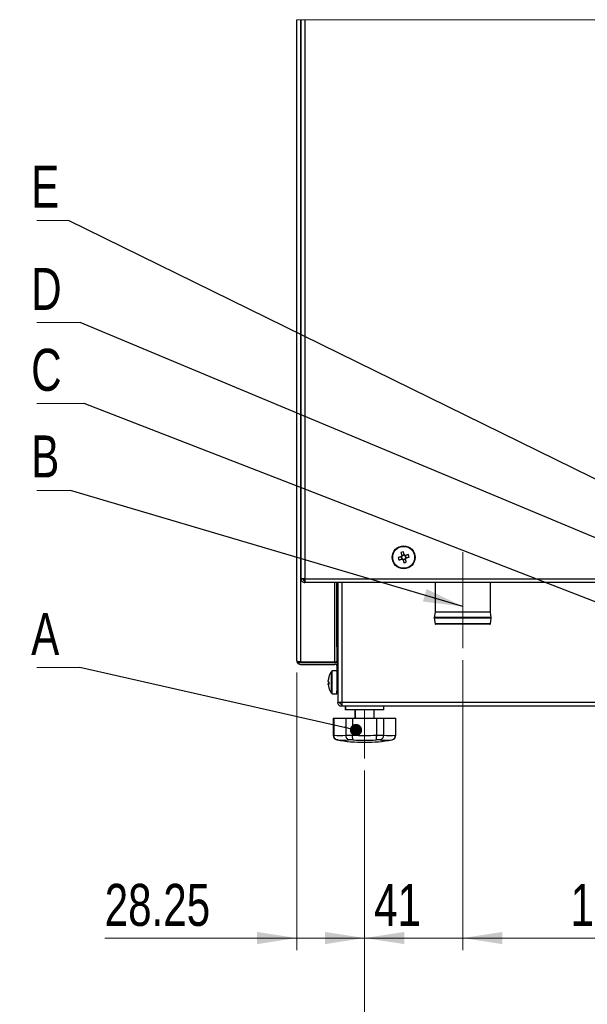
# Paper-space layout 'Specification Drawing' of a CAD drawing. Header units: millimetres. Extents: x 0 to 420, y 0 to 297.
# Tile 33 of 36: x 250 to 298, y 158 to 240. Entities that reach past the tile are written whole.
import ezdxf

# ---------------------------------------------------------------- set-up
doc = ezdxf.new("R2010")
doc.units = ezdxf.units.MM
doc.linetypes.add('CENTERX2', pattern=[20.32, 12.7, -2.54, 2.54, -2.54])
doc.styles.add('SLDTEXTSTYLE1', font='TXT', dxfattribs={"width": 0.75})
doc.dimstyles.new('SLDDIMSTYLE0', dxfattribs={"dimtxt": 0.18, "dimasz": 3.302, "dimexe": 0, "dimexo": 0.0625, "dimgap": 0, "dimtad": 0, "dimtih": 1, "dimtoh": 1, "dimdec": 0, "dimrnd": 1e-09, "dimzin": 0, "dimdsep": 46, "dimtxsty": 'Standard', "dimsah": 1, "dimcen": 0.09, "dimadec": 0, "dimazin": 0, "dimtfac": 3.302, "dimtdec": 0, "dimtofl": 0, "dimtmove": 0, "dimatfit": 3, "dimfxl": 0, "dimfrac": 2, "dimtolj": 1, "dimtzin": 0, "dimarcsym": 0})
doc.dimstyles.new('SLDDIMSTYLE1', dxfattribs={"dimtxt": 0.18, "dimasz": 1.016, "dimexe": 0, "dimexo": 0.0625, "dimgap": 0, "dimtad": 0, "dimtih": 1, "dimtoh": 1, "dimdec": 0, "dimrnd": 1e-09, "dimzin": 0, "dimdsep": 46, "dimtxsty": 'Standard', "dimblk1": 'DOT', "dimblk2": 'DOT', "dimsah": 1, "dimcen": 0.09, "dimadec": 0, "dimazin": 0, "dimtfac": 1.016, "dimtdec": 0, "dimtofl": 0, "dimtmove": 0, "dimatfit": 3, "dimldrblk": 'DOT', "dimfxl": 0, "dimfrac": 2, "dimtolj": 1, "dimtzin": 0, "dimarcsym": 0})
doc.dimstyles.new('SLDDIMSTYLE3', dxfattribs={"dimtxt": 3.5, "dimasz": 3.302, "dimexe": 0, "dimexo": 0.0625, "dimgap": 0.875, "dimtad": 1, "dimlfac": 9, "dimrnd": 1e-09, "dimzin": 12, "dimdsep": 46, "dimtxsty": 'SLDTEXTSTYLE1', "dimsah": 1, "dimcen": 0.09, "dimadec": 0, "dimazin": 3, "dimtfac": 1, "dimtofl": 0, "dimtmove": 0, "dimatfit": 3, "dimfxl": 0, "dimfrac": 2, "dimtolj": 1, "dimtzin": 12, "dimarcsym": 0})
doc.dimstyles.new('SLDDIMSTYLE7', dxfattribs={"dimtxt": 3.5, "dimasz": 3.302, "dimexe": 0, "dimexo": 0.0625, "dimgap": 0.875, "dimtad": 1, "dimlfac": 5, "dimrnd": 1e-09, "dimzin": 12, "dimdsep": 46, "dimtxsty": 'SLDTEXTSTYLE1', "dimsah": 1, "dimcen": 0.09, "dimadec": 0, "dimazin": 3, "dimtfac": 1, "dimtmove": 0, "dimatfit": 0, "dimfxl": 0, "dimfrac": 2, "dimtolj": 1, "dimtzin": 12, "dimarcsym": 0})
doc.dimstyles.new('SLDDIMSTYLE8', dxfattribs={"dimtxt": 3.5, "dimasz": 3.302, "dimexe": 0, "dimexo": 0.0625, "dimgap": 0.875, "dimtad": 1, "dimdec": 0, "dimlfac": 5, "dimrnd": 1e-09, "dimzin": 12, "dimdsep": 46, "dimtxsty": 'SLDTEXTSTYLE1', "dimsah": 1, "dimcen": 0.09, "dimadec": 0, "dimazin": 3, "dimtfac": 1, "dimtdec": 0, "dimtmove": 0, "dimatfit": 0, "dimfxl": 0, "dimfrac": 2, "dimtolj": 1, "dimtzin": 12, "dimarcsym": 0})
doc.dimstyles.new('SLDDIMSTYLE9', dxfattribs={"dimtxt": 3.5, "dimasz": 3.302, "dimexe": 0, "dimexo": 0.0625, "dimgap": 0.875, "dimtad": 1, "dimdec": 0, "dimlfac": 5, "dimrnd": 1e-09, "dimzin": 12, "dimdsep": 46, "dimtxsty": 'SLDTEXTSTYLE1', "dimsah": 1, "dimcen": 0.09, "dimadec": 0, "dimazin": 3, "dimtfac": 1, "dimtdec": 0, "dimtofl": 0, "dimtmove": 0, "dimatfit": 3, "dimfxl": 0, "dimfrac": 2, "dimtolj": 1, "dimtzin": 12, "dimarcsym": 0})

# ---------------------------------------------------------------- blocks, each defined once
blk = doc.blocks.new('_D_2')
at = {"color": 7, "linetype": 'Continuous', "lineweight": 0}
for p, q in [((232.361, 157.786), (243.282, 157.786)), ((242.282, 47.552), (242.282, 157.786)), ((229.742, 47.552), (243.282, 47.552))]:
    blk.add_line(p, q, dxfattribs=at)
at = {"color": 7, "linetype": 'Continuous', "lineweight": 18}
for points in [[(242.282, 157.786), (241.774, 154.484), (242.79, 154.484)], [(242.282, 47.552), (242.79, 50.854), (241.774, 50.854)]]:
    blk.add_solid(points, dxfattribs=at)
at = {"color": 7, "linetype": 'Continuous', "lineweight": 18, "char_height": 3.5, "attachment_point": 1, "rotation": 90, "style": 'SLDTEXTSTYLE1'}
for s, insert in [('Machine Depth with Door Open', (237.765, 68.358)), ('992mm', (243.321, 96.492))]:
    blk.add_mtext(s, dxfattribs=dict(at, insert=insert))
blk = doc.blocks.new('_D_8')
at = {"color": 7, "linetype": 'Continuous', "lineweight": 0}
for p, q in [((273.324, 185.441), (273.324, 162.309)), ((278.975, 177.28), (278.975, 162.309)), ((273.324, 163.309), (257.326, 163.309)), ((273.324, 163.309), (278.975, 163.309)), ((278.975, 163.309), (285.325, 163.309))]:
    blk.add_line(p, q, dxfattribs=at)
at = {"color": 7, "linetype": 'Continuous', "lineweight": 18}
for points in [[(273.324, 163.309), (270.022, 163.817), (270.022, 162.801)], [(278.975, 163.309), (282.277, 162.801), (282.277, 163.817)]]:
    blk.add_solid(points, dxfattribs=at)
at = {"color": 7, "linetype": 'Continuous', "lineweight": 18, "insert": (257.326, 167.821), "char_height": 3.5, "attachment_point": 1, "style": 'SLDTEXTSTYLE1'}
blk.add_mtext('28.25', dxfattribs=at)
blk = doc.blocks.new('_D_9')
at = {"color": 7, "linetype": 'Continuous', "lineweight": 0}
for p, q in [((287.145, 186.461), (287.145, 162.309)), ((278.975, 177.28), (278.975, 162.309)), ((278.975, 163.309), (272.625, 163.309)), ((278.975, 163.309), (287.145, 163.309)), ((287.145, 163.309), (293.495, 163.309))]:
    blk.add_line(p, q, dxfattribs=at)
at = {"color": 7, "linetype": 'Continuous', "lineweight": 18}
for points in [[(278.975, 163.309), (275.673, 163.817), (275.673, 162.801)], [(287.145, 163.309), (290.447, 162.801), (290.447, 163.817)]]:
    blk.add_solid(points, dxfattribs=at)
at = {"color": 7, "linetype": 'Continuous', "lineweight": 18, "insert": (279.762, 167.821), "char_height": 3.5, "attachment_point": 1, "style": 'SLDTEXTSTYLE1'}
blk.add_mtext('41', dxfattribs=at)
blk = doc.blocks.new('_D_10')
at = {"color": 7, "linetype": 'Continuous', "lineweight": 0}
for p, q in [((278.975, 177.28), (278.975, 143.161)), ((387.346, 177.969), (387.346, 143.161)), ((387.346, 144.161), (278.975, 144.161))]:
    blk.add_line(p, q, dxfattribs=at)
at = {"color": 7, "linetype": 'Continuous', "lineweight": 18}
for points in [[(278.975, 144.161), (282.277, 143.653), (282.277, 144.669)], [(387.346, 144.161), (384.044, 144.669), (384.044, 143.653)]]:
    blk.add_solid(points, dxfattribs=at)
at = {"color": 7, "linetype": 'Continuous', "lineweight": 18, "insert": (324.052, 148.672), "char_height": 3.5, "attachment_point": 1, "style": 'SLDTEXTSTYLE1'}
blk.add_mtext('542', dxfattribs=at)
blk = doc.blocks.new('_D_11')
at = {"color": 7, "linetype": 'Continuous', "lineweight": 0}
for p, q in [((287.145, 186.461), (287.145, 162.309)), ((308.145, 186.621), (308.145, 162.309)), ((287.145, 163.309), (308.145, 163.309))]:
    blk.add_line(p, q, dxfattribs=at)
at = {"color": 7, "linetype": 'Continuous', "lineweight": 18}
for points in [[(287.145, 163.309), (290.447, 162.801), (290.447, 163.817)], [(308.145, 163.309), (304.843, 163.817), (304.843, 162.801)]]:
    blk.add_solid(points, dxfattribs=at)
at = {"color": 7, "linetype": 'Continuous', "lineweight": 18, "insert": (296.118, 167.821), "char_height": 3.5, "attachment_point": 1, "style": 'SLDTEXTSTYLE1'}
blk.add_mtext('105', dxfattribs=at)
blk = doc.blocks.new('SW_NOTE_0_23')
at = {"color": 0, "linetype": 'Continuous', "lineweight": 0}
blk.add_line((-3.576, 0), (0, 0), dxfattribs=at)
at = {"color": 0, "linetype": 'Continuous', "lineweight": 0, "insert": (-4.06, 4.547), "char_height": 3.5, "attachment_point": 1, "style": 'SLDTEXTSTYLE1'}
blk.add_mtext('A', dxfattribs=at)
blk = doc.blocks.new('_Dot')
at = {"color": 0, "linetype": 'ByBlock', "lineweight": -2}
blk.add_line((-0.5, 0), (-1, 0), dxfattribs=at)
at = {"color": 0, "linetype": 'ByBlock', "const_width": 0.5}
blk.add_lwpolyline([(-0.25, 0, 1), (0.25, 0, 1)], format="xyb", close=True, dxfattribs=at)
blk = doc.blocks.new('SW_NOTE_0_24')
at = {"color": 0, "linetype": 'Continuous', "lineweight": 0}
blk.add_line((-2.803, 0), (0, 0), dxfattribs=at)
at = {"color": 0, "linetype": 'Continuous', "lineweight": 0, "insert": (-3.287, 4.6), "char_height": 3.5, "attachment_point": 1, "style": 'SLDTEXTSTYLE1'}
blk.add_mtext('B', dxfattribs=at)
blk = doc.blocks.new('SW_NOTE_0_25')
at = {"color": 0, "linetype": 'Continuous', "lineweight": 0}
blk.add_line((-3.917, 0), (0, 0), dxfattribs=at)
at = {"color": 0, "linetype": 'Continuous', "lineweight": 0, "insert": (-4.4, 4.569), "char_height": 3.5, "attachment_point": 1, "style": 'SLDTEXTSTYLE1'}
blk.add_mtext('C', dxfattribs=at)
blk = doc.blocks.new('SW_NOTE_0_26')
at = {"color": 0, "linetype": 'Continuous', "lineweight": 0}
blk.add_line((-3.596, 0), (0, 0), dxfattribs=at)
at = {"color": 0, "linetype": 'Continuous', "lineweight": 0, "insert": (-4.079, 4.559), "char_height": 3.5, "attachment_point": 1, "style": 'SLDTEXTSTYLE1'}
blk.add_mtext('D', dxfattribs=at)
blk = doc.blocks.new('SW_NOTE_0_30')
at = {"color": 0, "linetype": 'Continuous', "lineweight": 0}
blk.add_line((-2.628, 0), (0, 0), dxfattribs=at)
at = {"color": 0, "linetype": 'Continuous', "lineweight": 0, "insert": (-3.112, 4.57), "char_height": 3.5, "attachment_point": 1, "style": 'SLDTEXTSTYLE1'}
blk.add_mtext('E', dxfattribs=at)

psp = doc.layouts.new('Specification Drawing')

# ---------------------------------------------------------------- linework, layer by layer
at = {"color": 7, "linetype": 'Continuous', "lineweight": 18}
for p, q in [((393.1244, 239.8475), (273.3244, 239.8475)), ((277.3752, 182.3206), (280.5752, 182.3206)), ((278.9752, 182.3206), (278.9752, 178.28))]:
    psp.add_line(p, q, dxfattribs=at)
at = {"color": 7, "linetype": 'Continuous', "lineweight": 25}
for p, q in [((273.3244, 186.4406), (273.3244, 239.8475)), ((273.6444, 239.8475), (273.6444, 186.3306)), ((273.6737, 239.8475), (273.6737, 193.2604)), ((273.9937, 239.8475), (273.9937, 193.2604)), ((282.0058, 195.0836), (282.064, 194.886)), ((282.2669, 195.2583), (282.0693, 195.2001)), ((282.1805, 194.8225), (282.3781, 194.8807)), ((282.4415, 194.9972), (282.3833, 195.1948)), ((273.9937, 193.2604), (273.6737, 193.2604)), ((273.9207, 193.1204), (273.9937, 193.1204)), ((273.9937, 192.9404), (273.9937, 193.1004)), ((273.9965, 192.9404), (273.9937, 192.9404)), ((320.0452, 192.9404), (273.9965, 192.9404)), ((276.6644, 188.0125), (276.6644, 192.9404)), ((276.7452, 192.9404), (276.7452, 182.9435)), ((284.8452, 192.9404), (284.8452, 190.4642)), ((289.4452, 190.4642), (289.4452, 192.9404)), ((284.8446, 190.4572), (284.7665, 190.014)), ((289.524, 190.014), (289.4458, 190.4572)), ((284.7658, 190.0071), (284.7658, 189.9627)), ((284.7663, 189.9564), (284.8398, 189.4943)), ((289.4506, 189.4943), (289.5241, 189.9564)), ((289.5246, 189.9627), (289.5246, 190.0071)), ((289.4111, 189.4606), (284.8793, 189.4606)), ((276.6644, 187.5882), (276.6644, 188.0125)), ((276.6644, 187.5882), (276.6644, 186.4839)), ((273.6444, 186.3306), (273.3673, 186.3306)), ((273.3673, 186.2806), (273.6444, 186.2806)), ((273.6444, 186.3306), (276.5044, 186.3306)), ((273.6444, 186.2806), (276.5044, 186.2806)), ((276.5044, 186.3306), (276.6176, 186.3306)), ((276.5044, 186.2806), (276.7144, 186.2806)), ((276.6176, 186.3306), (276.7307, 186.3306)), ((276.6644, 186.4839), (276.7452, 186.4839)), ((276.7144, 186.2806), (276.7452, 186.2806)), ((276.7452, 186.3372), (276.7367, 186.3372)), ((273.6444, 186.1206), (276.5044, 186.1206)), ((276.6644, 185.5706), (276.2833, 185.5706)), ((276.6176, 186.0738), (276.7307, 186.1869)), ((276.6644, 185.9606), (276.7452, 185.9606)), ((276.6644, 185.9606), (276.6644, 183.8964)), ((275.938, 184.8149), (275.938, 184.7822)), ((275.938, 184.6937), (275.938, 184.7822)), ((275.9859, 185.06), (275.9863, 185.0598)), ((275.938, 184.5475), (275.938, 184.4889)), ((275.938, 184.4264), (275.938, 184.4904)), ((275.9863, 184.1814), (275.9859, 184.1813)), ((276.6644, 183.7206), (276.6644, 183.8964)), ((276.2833, 183.6706), (276.6644, 183.6706)), ((276.7452, 183.7206), (276.6644, 183.7206)), ((276.6644, 183.6706), (276.6644, 183.7206)), ((276.7452, 182.9435), (276.7452, 182.9406)), ((276.9052, 182.9406), (276.7452, 182.9406)), ((277.0652, 182.9406), (277.0652, 182.6206)), ((389.2252, 182.9406), (277.0652, 182.9406)), ((389.2252, 182.6206), (277.0652, 182.6206)), ((277.3452, 182.6206), (277.3452, 182.3206)), ((277.3752, 182.3206), (277.3452, 182.3206)), ((277.3752, 182.6206), (277.3752, 182.3206)), ((280.3608, 182.3206), (277.3752, 182.3206)), ((278.1452, 182.3206), (278.1452, 181.6206)), ((278.1752, 182.3206), (278.1752, 181.6206)), ((279.7752, 181.6206), (279.7752, 182.3206)), ((280.5752, 182.3206), (280.3608, 182.3206)), ((280.5752, 182.3206), (280.5752, 182.6206)), ((276.3452, 181.6206), (276.3452, 180.2206)), ((276.3452, 181.6206), (276.3667, 181.6206)), ((276.3667, 181.6206), (276.3667, 180.2273)), ((276.3667, 181.6206), (276.3752, 181.6206)), ((276.3752, 181.6206), (276.3752, 180.2206)), ((276.3752, 181.6206), (276.3967, 181.6206)), ((276.3967, 181.6206), (276.3967, 180.2273)), ((276.3967, 181.6206), (277.3967, 181.6206)), ((277.3967, 181.6206), (277.9752, 181.6206)), ((277.3967, 181.6206), (277.3967, 180.2273)), ((277.9752, 181.6206), (277.9752, 180.2273)), ((277.9752, 181.6206), (279.9752, 181.6206)), ((279.9752, 181.6206), (279.9752, 180.2273)), ((279.9752, 181.6206), (280.5537, 181.6206)), ((280.5537, 181.6206), (280.5537, 180.2273)), ((280.5537, 181.6206), (281.5537, 181.6206)), ((281.5537, 181.6206), (281.5537, 180.2273)), ((281.5537, 181.6206), (281.5752, 181.6206)), ((281.5752, 180.2206), (281.5752, 181.6206)), ((276.3667, 180.2206), (276.3667, 180.2273)), ((276.3967, 180.2206), (276.3967, 180.2273)), ((277.3967, 180.2273), (277.3969, 180.2206)), ((277.3969, 180.2206), (277.9751, 180.2206)), ((278.0286, 179.8272), (277.6596, 179.8272)), ((277.9751, 180.2206), (277.9752, 180.2273)), ((280.2908, 179.8272), (279.9218, 179.8272)), ((279.9752, 180.2273), (279.9753, 180.2206)), ((279.9753, 180.2206), (280.5536, 180.2206)), ((280.5536, 180.2206), (280.5537, 180.2273)), ((281.5537, 180.2273), (281.5537, 180.2206))]:
    psp.add_line(p, q, dxfattribs=at)
at = {"color": 7, "linetype": 'CENTERX2', "lineweight": 18, "ltscale": 1.8}
psp.add_line((287.1452, 187.4606), (287.1452, 195.4606), dxfattribs=at)
at = {"color": 8, "linetype": 'Continuous', "lineweight": 25}
for p, q in [((273.9937, 193.2604), (320.0452, 193.2604)), ((273.9937, 193.1204), (273.9937, 193.2604)), ((276.5044, 186.3306), (276.5044, 192.9404)), ((277.0652, 192.9404), (277.0652, 182.9406)), ((289.4458, 190.4572), (284.8446, 190.4572)), ((289.4452, 190.4642), (284.8452, 190.4642)), ((289.5246, 190.0071), (284.7658, 190.0071)), ((289.5246, 189.9627), (284.7658, 189.9627)), ((289.5241, 189.9564), (284.7663, 189.9564)), ((289.524, 190.014), (284.7665, 190.014)), ((289.4506, 189.4943), (284.8398, 189.4943)), ((276.6644, 188.0125), (276.7452, 188.0125)), ((276.7452, 187.5882), (276.6644, 187.5882)), ((276.7144, 186.2021), (276.7144, 186.2806)), ((276.2093, 184.4761), (276.2093, 185.5319)), ((276.2833, 184.47), (276.2833, 185.5706)), ((276.2093, 183.7094), (276.2093, 184.4761)), ((276.2833, 183.6706), (276.2833, 184.47)), ((276.6644, 183.8964), (276.7452, 183.8964)), ((276.3452, 180.2206), (276.3667, 180.2206)), ((276.3752, 180.2206), (276.3967, 180.2206)), ((276.6831, 179.8272), (276.6731, 179.8272)), ((276.7694, 179.8152), (276.6831, 179.8272)), ((276.7131, 179.8272), (276.7031, 179.8272)), ((281.2473, 179.8272), (281.2373, 179.8272)), ((281.5537, 180.2206), (281.5752, 180.2206))]:
    psp.add_line(p, q, dxfattribs=at)
at = {"color": 7, "linetype": 'Continuous', "lineweight": 25, "flags": 128}
for points in [[(282.0012, 195.4313), (282.0101, 195.4009), (282.0191, 195.3703), (282.0282, 195.3396), (282.0373, 195.3087), (282.0464, 195.2778), (282.0556, 195.2467), (282.0647, 195.2155), (282.074, 195.1842)], [(282.2716, 195.2424), (282.2624, 195.2737), (282.2532, 195.3049), (282.244, 195.336), (282.2349, 195.3669), (282.2258, 195.3978), (282.2167, 195.4285), (282.2077, 195.4591), (282.1988, 195.4895)], [(282.0217, 195.0883), (281.9904, 195.0791), (281.9592, 195.0699), (281.9281, 195.0607), (281.8971, 195.0516), (281.8663, 195.0425), (281.8356, 195.0335), (281.805, 195.0245), (281.7746, 195.0155)], [(281.8328, 194.8179), (281.8632, 194.8268), (281.8938, 194.8359), (281.9245, 194.8449), (281.9553, 194.854), (281.9863, 194.8631), (282.0174, 194.8723), (282.0486, 194.8815), (282.0799, 194.8907)], [(282.1758, 194.8384), (282.185, 194.8071), (282.1942, 194.7759), (282.2034, 194.7448), (282.2125, 194.7139), (282.2216, 194.683), (282.2306, 194.6523), (282.2396, 194.6217), (282.2486, 194.5913)], [(282.6146, 195.2629), (282.5842, 195.254), (282.5536, 195.245), (282.5229, 195.2359), (282.492, 195.2268), (282.461, 195.2177), (282.4299, 195.2085), (282.3987, 195.1993), (282.3675, 195.1901)], [(282.4462, 194.6495), (282.4372, 194.6799), (282.4282, 194.7105), (282.4192, 194.7412), (282.4101, 194.7721), (282.401, 194.803), (282.3918, 194.8341), (282.3826, 194.8653), (282.3734, 194.8966)], [(282.4257, 194.9925), (282.4569, 195.0017), (282.4881, 195.0109), (282.5192, 195.0201), (282.5502, 195.0292), (282.5811, 195.0383), (282.6118, 195.0473), (282.6424, 195.0563), (282.6728, 195.0653)], [(275.9874, 184.6206), (275.9867, 184.6393), (275.9863, 184.6557)], [(276.7031, 179.8272), (276.9845, 179.7789), (277.267, 179.7369), (277.5504, 179.7014), (277.8344, 179.6724), (278.1191, 179.6497), (278.4042, 179.6336), (278.6896, 179.6239), (278.9752, 179.6206), (279.2608, 179.6239), (279.5462, 179.6336), (279.8313, 179.6497), (280.1159, 179.6724), (280.4, 179.7014), (280.6834, 179.7369), (280.9659, 179.7789), (281.2473, 179.8272)]]:
    psp.add_lwpolyline(points, dxfattribs=at)
at = {"color": 7, "linetype": 'Continuous', "lineweight": 25}
for radius in [0.95, 0.9113]:
    psp.add_circle((282.2237, 195.0404), radius, dxfattribs=at)
for centre, radius, start, end in [((283.098, 192.072), 3.5338, 104.741227, 108.081824), ((285.1784, 195.9106), 3.5196, 194.733414, 198.087392), ((282.2236, 195.0404), 0.2075, 136.157061, 166.669943), ((282.2237, 195.0404), 0.1702, 159.173385, 233.653783), ((282.224, 195.0402), 0.1706, 143.664253, 159.150411), ((282.2237, 195.0404), 0.2076, 226.159382, 256.665122), ((282.2237, 195.0404), 0.1702, 69.16999, 143.65306), ((282.2237, 195.0404), 0.1702, 233.657308, 249.170407), ((282.2237, 195.0404), 0.1702, 249.168302, 323.653441), ((281.3516, 198.0016), 3.5263, 284.736094, 288.083776), ((282.2237, 195.0404), 0.2076, 46.160825, 76.657693), ((282.2238, 195.0406), 0.17, 53.638273, 69.176391), ((282.2237, 195.0404), 0.1702, 339.17535, 53.645456), ((282.2234, 195.0406), 0.1706, 323.664253, 339.150411), ((282.2235, 195.0405), 0.2077, 316.169027, 346.646992), ((279.2669, 194.1696), 3.5217, 14.734961, 18.086782), ((284.8044, 190.4642), 0.0408, 350.092892, 359.908257), ((289.483, 190.464), 0.0378, 179.702391, 190.29646), ((284.8065, 190.007), 0.0406, 170.075918, 179.916691), ((284.8054, 189.9626), 0.0395, 179.878583, 189.018588), ((289.4839, 190.007), 0.0406, 0.083309, 9.924082), ((289.4831, 189.9629), 0.0415, 351.089639, 359.797089), ((284.8793, 189.5006), 0.04, 189.02433, 270.02414), ((289.4111, 189.5006), 0.04, 270.00592, 350.94561), ((273.4954, 186.4439), 0.171, 181.097766, 221.495206), ((273.6444, 186.4406), 0.32, 180.000384, 210.004284), ((273.6444, 186.4406), 0.32, 209.997192, 270.003406), ((273.6445, 186.4406), 0.16, 223.435438, 269.996513), ((276.5045, 185.9607), 0.3199, 44.995918, 90.005049), ((277.5248, 184.6205), 1.6004, 145.285178, 163.878206), ((276.2833, 185.4806), 0.09, 89.991772, 145.289139), ((276.5044, 185.9606), 0.1601, 45.006919, 89.991029), ((277.4854, 184.6369), 1.5576, 163.883325, 173.436914), ((277.4855, 184.6042), 1.5578, 163.883543, 173.436179), ((276.058, 184.7914), 0.1548, 219.12526, 243.501257), ((276.0314, 185.0529), 0.0454, 158.930364, 201.069636), ((277.7903, 184.6206), 1.8044, 178.887328, 181.112672), ((277.6922, 184.5512), 1.7062, 176.582917, 183.417083), ((276.058, 184.4498), 0.1548, 116.498743, 140.87474), ((276.058, 184.588), 0.1548, 219.12526, 243.501257), ((277.4854, 184.6044), 1.5576, 186.563086, 196.116675), ((276.0197, 184.1858), 0.0337, 187.434382, 204.227399), ((277.5248, 184.6208), 1.6004, 196.121794, 214.714822), ((276.2833, 183.7606), 0.09, 214.710861, 270.008228), ((276.7452, 180.2206), 0.4, 179.999432, 259.612223), ((276.7752, 180.2206), 0.4, 179.999672, 259.609933), ((276.8967, 183.2126), 3.0269, 260.491825, 279.508175), ((278.9452, 192.2203), 12.5997, 259.611109, 270.000196), ((277.1864, 182.9144), 3.1233, 261.284353, 278.715647), ((278.9752, 192.2194), 12.0337, 265.233226, 274.766774), ((278.9752, 192.2221), 12.431, 265.632964, 274.367036), ((280.7347, 182.9216), 3.1305, 261.291818, 270.262032), ((280.764, 182.9146), 3.1234, 261.284607, 278.715393), ((281.0537, 183.2125), 3.0268, 260.491663, 279.508337), ((281.1752, 180.2206), 0.4, 280.390067, 0.000328), ((281.1452, 180.2206), 0.4, 285.72167, 359.996946)]:
    psp.add_arc(centre, radius, start, end, dxfattribs=at)
for points, knots in [([(273.6737, 193.2604), (273.6785, 193.2185), (273.6881, 193.1346), (273.7621, 193.0288), (273.8679, 192.9548), (273.9517, 192.9452), (273.9937, 192.9404)], [0, 0, 0, 0, 0.2499976, 0.5000059, 0.7500141, 1, 1, 1, 1]), ([(273.8337, 193.2604), (273.8361, 193.2394), (273.8409, 193.1975), (273.8779, 193.1446), (273.9308, 193.1076), (273.9727, 193.1028), (273.9937, 193.1004)], [0, 0, 0, 0, 0.2500115, 0.5000306, 0.7500165, 1, 1, 1, 1]), ([(273.9937, 193.2604), (273.9939, 193.2196), (273.9943, 193.1442), (273.9951, 193.0456), (273.9953, 192.9798), (273.9962, 192.9485), (273.9965, 192.9404)], [0, 0, 0, 0, 0.3826659, 0.707091, 0.9238648, 1, 1, 1, 1]), ([(273.6451, 186.3284), (273.6451, 186.325), (273.6452, 186.3083), (273.6453, 186.2916), (273.6454, 186.2784)], [0, 0, 0, 0, 0.2043602, 1, 1, 1, 1]), ([(273.646, 186.3199), (273.6461, 186.3109), (273.6462, 186.2978), (273.647, 186.2847), (273.6473, 186.2806)], [0, 0, 0, 0, 0.689711, 1, 1, 1, 1]), ([(276.6644, 186.4839), (276.662, 186.4579), (276.6568, 186.4037), (276.631, 186.3556), (276.6176, 186.3306)], [0, 0, 0, 0, 0.4798722, 1, 1, 1, 1]), ([(276.6176, 186.0738), (276.631, 186.0572), (276.6579, 186.0242), (276.6623, 185.9818), (276.6644, 185.9606)], [0, 0, 0, 0, 0.4999612, 1, 1, 1, 1]), ([(277.0652, 182.9406), (277.0244, 182.9408), (276.949, 182.9412), (276.8504, 182.9421), (276.7846, 182.9422), (276.7533, 182.9432), (276.7452, 182.9435)], [0, 0, 0, 0, 0.3826771, 0.7070588, 0.9238285, 1, 1, 1, 1]), ([(277.0652, 182.6206), (277.0233, 182.6254), (276.9394, 182.6351), (276.8336, 182.7091), (276.7596, 182.8148), (276.75, 182.8987), (276.7452, 182.9406)], [0, 0, 0, 0, 0.2500115, 0.4999997, 0.7499979, 1, 1, 1, 1]), ([(277.0652, 182.7806), (277.0442, 182.783), (277.0023, 182.7878), (276.9494, 182.8248), (276.9124, 182.8777), (276.9076, 182.9197), (276.9052, 182.9406)], [0, 0, 0, 0, 0.249986, 0.5000142, 0.7500093, 1, 1, 1, 1]), ([(276.3667, 180.2206), (276.3706, 180.1762), (276.3784, 180.0879), (276.4425, 179.9694), (276.5386, 179.8778), (276.626, 179.8395), (276.6754, 179.8286), (276.6822, 179.8273), (276.6831, 179.8272)], [0, 0, 0, 0, 0.2431627, 0.4828764, 0.7215498, 0.9621716, 0.9951277, 1, 1, 1, 1]), ([(276.3967, 180.2206), (276.4006, 180.1762), (276.4084, 180.0879), (276.4725, 179.9694), (276.5686, 179.8778), (276.656, 179.8396), (276.7054, 179.8286), (276.7122, 179.8273), (276.7131, 179.8272)], [0, 0, 0, 0, 0.2431574, 0.4828792, 0.7215506, 0.9621504, 0.9951063, 1, 1, 1, 1]), ([(277.3969, 180.2206), (277.4016, 180.1764), (277.4109, 180.0898), (277.4643, 179.9731), (277.5412, 179.8813), (277.6133, 179.84), (277.6536, 179.8286), (277.659, 179.8273), (277.6596, 179.8272)], [0, 0, 0, 0, 0.263485, 0.5157332, 0.7506624, 0.9674334, 0.9958349, 1, 1, 1, 1]), ([(278.0286, 179.8272), (278.0284, 179.8273), (278.0269, 179.8287), (278.0121, 179.8443), (277.9948, 179.8952), (277.9799, 179.9815), (277.9724, 180.0946), (277.9741, 180.177), (277.9751, 180.2206)], [0, 0, 0, 0, 0.0018886, 0.0153417, 0.1599516, 0.3858644, 0.6744732, 1, 1, 1, 1]), ([(279.9218, 179.8272), (279.922, 179.8273), (279.9235, 179.8287), (279.9383, 179.8444), (279.9556, 179.8952), (279.9705, 179.9815), (279.978, 180.0946), (279.9763, 180.177), (279.9753, 180.2206)], [0, 0, 0, 0, 0.0018886, 0.0153211, 0.1599447, 0.3858593, 0.6744705, 1, 1, 1, 1]), ([(280.2908, 179.8272), (280.2914, 179.8273), (280.2968, 179.8286), (280.3371, 179.84), (280.4092, 179.8813), (280.4861, 179.9731), (280.5395, 180.0898), (280.5488, 180.1764), (280.5536, 180.2206)], [0, 0, 0, 0, 0.004188, 0.0325663, 0.2493339, 0.4842749, 0.7365191, 1, 1, 1, 1]), ([(281.2373, 179.8272), (281.2382, 179.8273), (281.245, 179.8286), (281.2944, 179.8395), (281.3818, 179.8778), (281.4779, 179.9694), (281.542, 180.0879), (281.5498, 180.1762), (281.5537, 180.2206)], [0, 0, 0, 0, 0.0048722, 0.0378495, 0.2784493, 0.5171207, 0.7568426, 1, 1, 1, 1])]:
    psp.add_open_spline(points, degree=3, knots=knots, dxfattribs=at)

# ---------------------------------------------------------------- block references
at = {"color": 7, "linetype": 'Continuous', "lineweight": 0}
for name, p in [('SW_NOTE_0_30', (254.316, 223.0993)), ('SW_NOTE_0_26', (255.2833, 214.5993)), ('SW_NOTE_0_25', (255.6042, 207.8493)), ('SW_NOTE_0_24', (254.491, 200.5993)), ('SW_NOTE_0_23', (255.2639, 185.8493))]:
    psp.add_blockref(name, p, dxfattribs=at)

# ---------------------------------------------------------------- dimensions: what is measured, and where the dimension line sits
at = {"color": 7, "linetype": 'Continuous', "lineweight": 18}
for base, p1, p2, dimstyle, picture, middle in [((287.1452, 163.3095), (278.9752, 178.28), (287.1452, 187.4606), 'SLDDIMSTYLE8', '_D_9', (282.3477, 163.3095)), ((308.1452, 163.3095), (287.1452, 187.4606), (308.1452, 187.6206), 'SLDDIMSTYLE7', '_D_11', (299.9975, 163.3095))]:
    dim = psp.add_linear_dim(base=base, p1=p1, p2=p2, dimstyle=dimstyle, dxfattribs=at)
    dim.commit()
    dim.dimension.update_dxf_attribs({"geometry": picture, "text_midpoint": middle, "dimtype": 160})
for base, p1, dimstyle, picture, middle in [((278.9752, 163.3095), (273.3244, 186.4406), 'SLDDIMSTYLE7', '_D_8', (263.1443, 163.3095)), ((278.9752, 144.1606), (387.3458, 178.9689), 'SLDDIMSTYLE9', '_D_10', (327.9313, 144.1606))]:
    dim = psp.add_linear_dim(base=base, p1=p1, p2=(278.9752, 178.28), angle=0, dimstyle=dimstyle, dxfattribs=at)
    dim.commit()
    dim.dimension.update_dxf_attribs({"geometry": picture, "text_midpoint": middle, "dimtype": 160})
dim = psp.add_linear_dim(base=(247.8332, 157.7858), p1=(228.7424, 47.5518), p2=(231.3613, 157.7858), angle=90, text='Machine Depth with Door Open', dimstyle='SLDDIMSTYLE3', dxfattribs=at)
dim.commit()
dim.dimension.update_dxf_attribs({"geometry": '_D_2', "text_midpoint": (247.8332, 104.7458), "dimtype": 160})

# ---------------------------------------------------------------- leaders
at = {"color": 7, "linetype": 'Continuous', "lineweight": 0}
for points, dimstyle in [([(325.4163, 188.1917), (254.316, 223.0993)], 'SLDDIMSTYLE0'), ([(319.2675, 187.8435), (255.2833, 214.5993)], 'SLDDIMSTYLE0'), ([(307.3509, 187.7705), (255.6042, 207.8493)], 'SLDDIMSTYLE0'), ([(287.1452, 190.9391), (254.491, 200.5993)], 'SLDDIMSTYLE0'), ([(278.2565, 180.646), (255.2639, 185.8493)], 'SLDDIMSTYLE1')]:
    psp.add_leader(points, dimstyle=dimstyle, dxfattribs=at)

doc.saveas('drawing.dxf')
